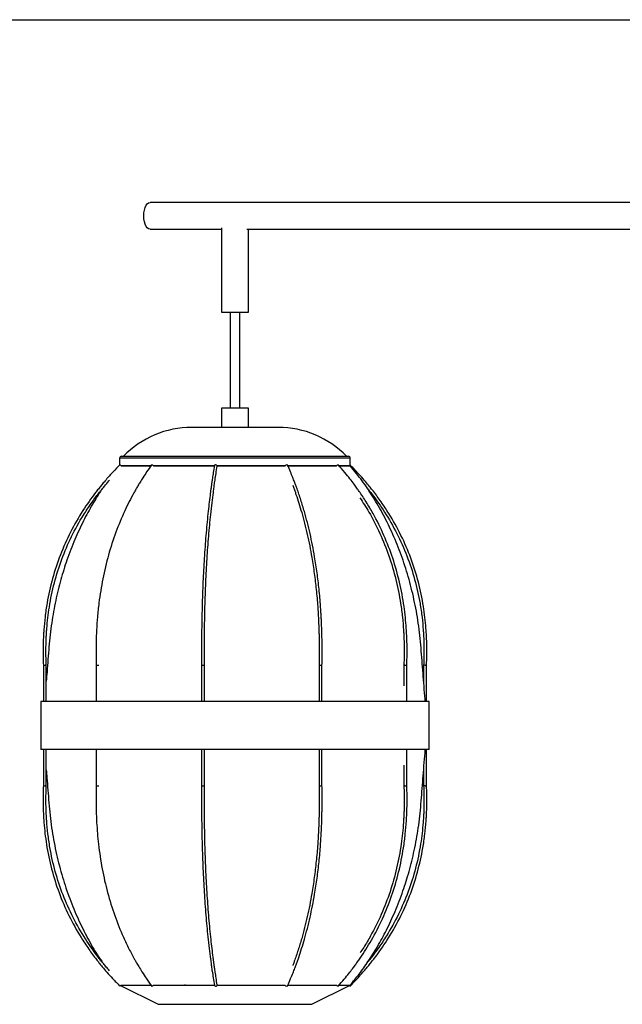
# Paper-space layout '_Derecha' of a CAD drawing. Header units: millimetres. Extents: x -1476 to -376, y 140 to 1720.
# Tile 2 of 4: x -1003 to -689, y 140 to 652. Entities that reach past the tile are written whole.
import ezdxf

# ---------------------------------------------------------------- set-up
doc = ezdxf.new("R2010")
doc.units = ezdxf.units.MM

psp = doc.layouts.new('_Derecha')

# ---------------------------------------------------------------- linework, layer by layer
at = {"color": 7, "linetype": 'Continuous', "lineweight": 25}
for p, q in [((-1218.98, 651.7), (-632.92, 651.7)), ((-632.92, 556.7), (-935.13, 556.7)), ((-897.96, 543.52), (-897.96, 499.7)), ((-935.13, 542.7), (-897.96, 542.7)), ((-884.78, 542.7), (-500.4, 542.7)), ((-883.96, 499.7), (-883.96, 542.7)), ((-897.96, 499.7), (-883.96, 499.7)), ((-893.46, 499.7), (-893.46, 449.7)), ((-888.46, 449.7), (-888.46, 499.7)), ((-897.96, 449.7), (-897.96, 439.7)), ((-883.96, 449.7), (-897.96, 449.7)), ((-883.96, 439.7), (-883.96, 449.7)), ((-868.45, 439.7), (-913.47, 439.7)), ((-950.96, 423.7), (-950.96, 420.11)), ((-949.96, 424.7), (-831.96, 424.7)), ((-837.3, 420.23), (-837.22, 420.2)), ((-830.96, 419.7), (-830.96, 423.7)), ((-934.82, 419.7), (-950.42, 419.7)), ((-901.72, 419.7), (-933.28, 419.7)), ((-864.81, 419.7), (-900.19, 419.7)), ((-881.73, 419.7), (-881.73, 419.56)), ((-838.12, 419.7), (-863.58, 419.7)), ((-830.96, 419.7), (-836.77, 419.7)), ((-990.63, 316.05), (-990.63, 297.2)), ((-989.13, 297.2), (-989.13, 316.14)), ((-963.12, 316.06), (-963.12, 297.2)), ((-908.33, 316.07), (-908.33, 297.2)), ((-906.83, 297.2), (-906.83, 316.07)), ((-847.2, 316.08), (-847.2, 297.2)), ((-845.7, 297.2), (-845.7, 316.06)), ((-803.06, 316.08), (-803.06, 305.34)), ((-801.56, 297.2), (-801.56, 316.05)), ((-792.79, 316.14), (-792.79, 307.75)), ((-791.29, 297.2), (-791.29, 316.05)), ((-991.96, 297.2), (-991.96, 272.2)), ((-789.96, 297.2), (-991.96, 297.2)), ((-789.96, 272.2), (-789.96, 297.2)), ((-789.96, 272.2), (-991.96, 272.2)), ((-990.63, 272.2), (-990.63, 253.35)), ((-989.13, 253.26), (-989.13, 272.2)), ((-963.12, 272.2), (-963.12, 253.34)), ((-908.33, 272.2), (-908.33, 253.34)), ((-906.83, 253.33), (-906.83, 272.2)), ((-847.2, 272.2), (-847.2, 253.33)), ((-845.7, 253.34), (-845.7, 272.2)), ((-801.56, 253.35), (-801.56, 272.2)), ((-791.29, 253.35), (-791.29, 272.2)), ((-803.06, 264.06), (-803.06, 253.32)), ((-792.79, 261.65), (-792.79, 253.26)), ((-950.46, 149.45), (-930.96, 139.7)), ((-881.73, 149.7), (-881.73, 149.84)), ((-850.96, 139.7), (-830.96, 149.7)), ((-837.3, 149.17), (-837.22, 149.2))]:
    psp.add_line(p, q, dxfattribs=at)
at = {"color": 8, "linetype": 'Continuous', "lineweight": 25}
psp.add_line((-830.96, 423.7), (-950.96, 423.7), dxfattribs=at)
at = {"color": 7, "linetype": 'Continuous', "lineweight": 25, "flags": 128}
for points in [[(-935.13, 542.7), (-935.86, 542.88), (-936.56, 543.39), (-937.18, 544.23), (-937.7, 545.34), (-938.09, 546.66), (-938.33, 548.14), (-938.41, 549.7), (-938.33, 551.26), (-938.09, 552.74), (-937.7, 554.06), (-937.18, 555.17), (-936.56, 556.01), (-935.86, 556.52), (-935.13, 556.7)], [(-934.41, 420.14), (-934.35, 420.19), (-934.18, 420.23)], [(-916.99, 419.39), (-916.96, 419.5), (-917, 419.7)], [(-934.41, 149.26), (-934.35, 149.21), (-934.18, 149.17)], [(-916.99, 150.01), (-916.96, 149.9), (-917, 149.7)], [(-901.02, 149.17), (-900.73, 149.21), (-900.47, 149.32), (-900.28, 149.5), (-900.19, 149.7), (-900.19, 149.7)]]:
    psp.add_lwpolyline(points, dxfattribs=at)
at = {"color": 7, "linetype": 'Continuous', "lineweight": 25}
for centre, radius, start, end in [((-913.47, 390.22), 49.48, 90, 135.8254), ((-868.45, 390.22), 49.48, 44.1746, 90), ((-949.96, 423.7), 1, 90, 180), ((-952.16, 418), 2.59, 40.8707, 59.2198), ((-934.32, 418.97), 1.27, 35.2267, 83.8687), ((-901.11, 419.65), 0.592, 81.3574, 161.3471), ((-900.95, 419.43), 0.802, 19.4821, 95.1442), ((-864.02, 419.19), 1.04, 89.897, 150.7805), ((-863.96, 419.79), 0.447, 29.781, 97.5826), ((-836.95, 418.79), 1.48, 103.8674, 142.2058), ((-831.96, 423.7), 1, 360, 90), ((-952.16, 151.4), 2.59, 300.7793, 319.1237), ((-934.32, 150.43), 1.27, 276.1317, 324.7535), ((-901.11, 149.75), 0.592, 198.6529, 278.6426), ((-864.04, 150.18), 1.01, 208.1193, 271.1652), ((-863.96, 149.61), 0.447, 262.4174, 330.2191), ((-836.93, 150.64), 1.51, 218.1843, 255.7197), ((-830.43, 150.44), 1.43, 223.6575, 242.5305), ((-831.9, 148.86), 0.874, 20.5986, 48.6223)]:
    psp.add_arc(centre, radius, start, end, dxfattribs=at)
for points, knots in [([(-950.84, 420.23), (-952, 419.04), (-954.11, 416.88), (-956.83, 413.87), (-958.91, 411.47), (-960.57, 409.47), (-962.05, 407.64), (-965.35, 403.41), (-970.48, 396.12), (-976.7, 385.32), (-982.01, 373.46), (-986.09, 361.11), (-988.5, 350.28), (-989.8, 341.32), (-990.31, 335.95), (-990.56, 332.07), (-990.7, 329.25), (-990.8, 325.59), (-990.81, 321.02), (-990.69, 317.67), (-990.62, 315.83)], [0, 0, 0, 0, 0.043513, 0.078739, 0.10593, 0.126529, 0.146738, 0.167372, 0.266453, 0.37907, 0.49168, 0.604289, 0.716906, 0.779993, 0.839464, 0.857092, 0.881125, 0.912819, 0.952371, 1, 1, 1, 1]), ([(-934.41, 420.14), (-935.25, 418.94), (-936.77, 416.79), (-938.74, 413.78), (-940.24, 411.37), (-941.44, 409.37), (-942.51, 407.54), (-944.88, 403.31), (-948.59, 396.03), (-953.07, 385.24), (-956.9, 373.39), (-959.84, 361.06), (-961.58, 350.24), (-962.52, 341.3), (-962.89, 335.93), (-963.07, 332.06), (-963.17, 329.24), (-963.24, 325.59), (-963.25, 321.02), (-963.16, 317.67), (-963.11, 315.84)], [0, 0, 0, 0, 0.043531, 0.078769, 0.10597, 0.126575, 0.146789, 0.167427, 0.266522, 0.379145, 0.491748, 0.604342, 0.716939, 0.780015, 0.839474, 0.8571, 0.881131, 0.912817, 0.95236, 1, 1, 1, 1]), ([(-845.7, 315.85), (-845.67, 317.56), (-845.62, 320.67), (-845.62, 324.87), (-845.65, 328.21), (-845.7, 331.01), (-845.77, 333.61), (-845.86, 336.35), (-845.98, 339), (-846.11, 341.55), (-846.25, 344.06), (-846.57, 348.77), (-847.16, 355.54), (-848.19, 364.11), (-849.68, 373.82), (-851.81, 384.55), (-854.31, 394.32), (-856.66, 402.01), (-858.19, 406.49), (-859.3, 409.56), (-860.04, 411.51), (-860.96, 413.86), (-862.15, 416.78), (-863.06, 418.86), (-863.57, 420.01)], [0, 0, 0, 0, 0.044597, 0.080997, 0.109445, 0.131642, 0.154084, 0.177485, 0.203077, 0.223511, 0.244322, 0.269096, 0.34766, 0.424038, 0.500414, 0.61496, 0.729529, 0.793719, 0.857347, 0.876664, 0.896916, 0.923787, 0.958071, 1, 1, 1, 1]), ([(-801.57, 315.84), (-801.51, 317.81), (-801.4, 321.3), (-801.42, 325.88), (-801.51, 329.41), (-801.64, 332.37), (-801.98, 338.04), (-802.92, 347.07), (-805.2, 359.3), (-808.69, 371.7), (-813.3, 383.64), (-818.13, 393.32), (-822.6, 400.85), (-825.46, 405.17), (-827.6, 408.21), (-829.18, 410.37), (-831.29, 413.13), (-834, 416.51), (-836.08, 418.9), (-837.22, 420.2)], [0, 0, 0, 0, 0.051273, 0.090834, 0.119088, 0.143164, 0.167846, 0.266921, 0.379555, 0.492184, 0.604816, 0.717458, 0.780561, 0.840214, 0.857732, 0.881512, 0.913001, 0.952403, 1, 1, 1, 1]), ([(-791.3, 315.83), (-791.23, 317.81), (-791.1, 321.3), (-791.13, 325.88), (-791.23, 329.41), (-791.38, 332.37), (-791.76, 338.05), (-792.81, 347.09), (-795.35, 359.32), (-799.25, 371.73), (-804.39, 383.66), (-809.79, 393.35), (-814.77, 400.87), (-817.96, 405.2), (-820.35, 408.24), (-822.11, 410.4), (-824.46, 413.16), (-827.49, 416.54), (-829.81, 418.92), (-831.08, 420.23)], [0, 0, 0, 0, 0.051275, 0.090843, 0.119099, 0.143179, 0.167865, 0.26695, 0.379591, 0.492223, 0.604852, 0.717487, 0.780585, 0.840235, 0.85775, 0.881527, 0.913011, 0.952408, 1, 1, 1, 1]), ([(-950.2, 419.7), (-949.87, 419.7), (-949.12, 419.7), (-946.76, 419.7), (-943.36, 419.7), (-939.36, 419.7), (-936.16, 419.7), (-934.72, 419.7)], [0, 0, 0, 0, 0.169587, 0.386885, 0.604195, 0.821469, 1, 1, 1, 1]), ([(-933.28, 419.7), (-931.55, 419.7), (-927.91, 419.7), (-921.55, 419.7), (-914.53, 419.7), (-907.81, 419.7), (-903.38, 419.7), (-901.52, 419.7)], [0, 0, 0, 0, 0.196652, 0.412534, 0.628438, 0.844356, 1, 1, 1, 1]), ([(-901.67, 419.84), (-901.86, 418.65), (-902.22, 416.5), (-902.67, 413.5), (-903.02, 411.1), (-903.3, 409.11), (-903.55, 407.28), (-904.1, 403.07), (-904.96, 395.81), (-906, 385.05), (-906.89, 373.24), (-907.57, 360.95), (-907.97, 350.16), (-908.19, 341.24), (-908.28, 335.9), (-908.32, 332.03), (-908.34, 329.23), (-908.36, 325.58), (-908.36, 321.02), (-908.34, 317.69), (-908.33, 315.86)], [0, 0, 0, 0, 0.043525, 0.07876, 0.105962, 0.126566, 0.146774, 0.167407, 0.266488, 0.379107, 0.491715, 0.604318, 0.716921, 0.779998, 0.839446, 0.857077, 0.881117, 0.912797, 0.952331, 1, 1, 1, 1]), ([(-906.83, 315.87), (-906.84, 317.54), (-906.86, 320.56), (-906.86, 324.63), (-906.85, 327.82), (-906.83, 330.43), (-906.81, 332.77), (-906.75, 338.11), (-906.58, 346.93), (-906.15, 359.08), (-905.5, 371.41), (-904.65, 383.26), (-903.75, 392.88), (-902.91, 400.35), (-902.38, 404.65), (-901.98, 407.66), (-901.69, 409.81), (-901.3, 412.55), (-900.79, 415.9), (-900.41, 418.27), (-900.19, 419.57)], [0, 0, 0, 0, 0.043632, 0.079013, 0.106421, 0.127136, 0.14733, 0.167945, 0.267036, 0.37967, 0.492287, 0.604894, 0.717506, 0.78059, 0.840218, 0.857733, 0.881516, 0.913003, 0.952402, 1, 1, 1, 1]), ([(-900.2, 419.7), (-899.93, 419.7), (-897.09, 419.7), (-891.54, 419.7), (-883.7, 419.7), (-875.98, 419.7), (-869.65, 419.7), (-866.11, 419.7), (-864.91, 419.7)], [0, 0, 0, 0, 0.023015, 0.239449, 0.455896, 0.672308, 0.888741, 1, 1, 1, 1]), ([(-863.63, 419.7), (-862.91, 419.7), (-859.81, 419.7), (-854.83, 419.7), (-848.82, 419.7), (-843.63, 419.7), (-840.03, 419.7), (-838.5, 419.7), (-838.11, 419.7)], [0, 0, 0, 0, 0.065642, 0.281194, 0.496768, 0.712355, 0.927907, 1, 1, 1, 1]), ([(-836.78, 419.7), (-836.43, 419.7), (-834.87, 419.7), (-833.02, 419.7), (-831.44, 419.7), (-830.82, 419.7), (-830.98, 419.7), (-831, 419.7)], [0, 0, 0, 0, 0.0861285, 0.383144, 0.6801107, 0.9771077, 1, 1, 1, 1]), ([(-791.95, 297.2), (-791.98, 297.6), (-792.37, 302.47), (-793.13, 311.74), (-794.09, 324.92), (-795.39, 337.78), (-797.67, 350.17), (-800.66, 362.04), (-804.34, 373.33), (-808.64, 383.99), (-813.49, 393.99), (-818.84, 403.28), (-824.59, 411.88), (-828.86, 417.13), (-830.96, 419.7)], [0, 0, 0, 0, 0.009127, 0.11193, 0.212775, 0.311407, 0.40746, 0.5008, 0.591318, 0.67893, 0.76359, 0.845292, 0.924069, 1, 1, 1, 1]), ([(-989.12, 315.9), (-989.18, 317.56), (-989.3, 320.57), (-989.3, 324.62), (-989.24, 327.79), (-989.14, 330.39), (-989.02, 332.73), (-988.65, 338.04), (-987.63, 346.83), (-985.12, 358.92), (-981.26, 371.2), (-976.18, 383), (-970.85, 392.58), (-965.92, 400.02), (-962.76, 404.3), (-960.4, 407.31), (-958.65, 409.44), (-957.19, 411.19), (-956.27, 412.21), (-956.15, 412.34)], [0, 0, 0, 0, 0.047585, 0.086126, 0.11598, 0.138549, 0.160546, 0.183004, 0.290959, 0.413674, 0.536377, 0.659076, 0.781783, 0.850523, 0.915487, 0.934578, 0.960505, 0.994825, 1, 1, 1, 1]), ([(-959.95, 407.83), (-960.08, 407.67), (-961.94, 405.07), (-965.27, 399.52), (-970, 390.93), (-974.46, 381.24), (-978.38, 371.05), (-981.69, 360.44), (-984.37, 349.53), (-986.5, 337.84), (-987.8, 325.4), (-988.52, 315.29), (-989, 309.35), (-989.13, 307.75)], [0, 0, 0, 0, 0.0059102, 0.0907501, 0.1834791, 0.2842958, 0.3933556, 0.493475, 0.5997376, 0.712115, 0.8305356, 0.954634, 1, 1, 1, 1]), ([(-860.92, 409.58), (-860.79, 409.25), (-860.44, 408.32), (-859.88, 406.75), (-858.38, 402.47), (-856.06, 395.1), (-853.26, 384.16), (-851.14, 373.48), (-849.66, 363.82), (-848.64, 355.27), (-848.04, 348.3), (-847.7, 343.22), (-847.52, 339.95), (-847.37, 336.51), (-847.26, 333.23), (-847.19, 330.3), (-847.14, 327.63), (-847.12, 324.42), (-847.12, 320.42), (-847.17, 317.49), (-847.2, 315.88)], [0, 0, 0, 0, 0.0128966, 0.0362309, 0.0600644, 0.174313, 0.3041713, 0.4340402, 0.5206448, 0.6072536, 0.6963816, 0.7310822, 0.7596181, 0.7942628, 0.8336225, 0.8571449, 0.8814581, 0.9129441, 0.9523604, 1, 1, 1, 1]), ([(-822.54, 408.55), (-822.53, 408.54), (-822.03, 407.93), (-821.05, 406.71), (-817.79, 402.53), (-812.71, 395.32), (-806.56, 384.64), (-801.31, 372.91), (-797.28, 360.7), (-794.89, 349.98), (-793.61, 341.13), (-793.11, 335.82), (-792.86, 331.98), (-792.72, 329.19), (-792.62, 325.56), (-792.61, 321.04), (-792.73, 317.72), (-792.8, 315.9)], [0, 0, 0, 0, 0.000578, 0.023695, 0.047297, 0.160647, 0.289486, 0.418316, 0.547145, 0.675984, 0.748161, 0.816177, 0.836362, 0.863887, 0.900128, 0.945357, 1, 1, 1, 1]), ([(-825.97, 403.08), (-824.38, 400.64), (-820.54, 394.75), (-815.42, 384.66), (-810.7, 372.94), (-807.09, 360.72), (-804.95, 350), (-803.8, 341.14), (-803.34, 335.82), (-803.12, 331.98), (-803, 329.19), (-802.91, 325.57), (-802.9, 321.04), (-803.01, 317.72), (-803.07, 315.9)], [0, 0, 0, 0, 0.097826, 0.236294, 0.374756, 0.513223, 0.651708, 0.729292, 0.802408, 0.824104, 0.853689, 0.892647, 0.941268, 1, 1, 1, 1]), ([(-990.62, 316.05), (-990.62, 316.05), (-990.61, 316.05), (-990.49, 316.05), (-990.31, 316.06), (-990.07, 316.06), (-989.88, 316.07), (-989.78, 316.07), (-989.77, 316.07)], [0, 0, 0, 0, 0.161606, 0.360723, 0.559855, 0.759077, 0.979608, 1, 1, 1, 1]), ([(-989.13, 316.08), (-989.13, 316.08), (-989.12, 316.08), (-989.16, 316.08), (-989.28, 316.08), (-989.48, 316.07), (-989.66, 316.07), (-989.76, 316.07), (-989.77, 316.07)], [0, 0, 0, 0, 0.019047, 0.252022, 0.485013, 0.718111, 0.97614, 1, 1, 1, 1]), ([(-963.11, 316.06), (-963.11, 316.06), (-963.1, 316.05), (-963, 316.05), (-962.83, 316.05), (-962.6, 316.05), (-962.34, 316.06), (-962.08, 316.06), (-961.92, 316.07), (-961.85, 316.07), (-961.84, 316.07)], [0, 0, 0, 0, 0.108794, 0.252328, 0.395831, 0.539321, 0.68282, 0.826385, 0.985305, 1, 1, 1, 1]), ([(-908.32, 316.07), (-908.32, 316.06), (-908.32, 316.06), (-908.23, 316.06), (-908.07, 316.05), (-907.85, 316.05), (-907.59, 316.05), (-907.34, 316.05), (-907.11, 316.06), (-906.93, 316.06), (-906.86, 316.07), (-906.84, 316.07), (-906.84, 316.07)], [0, 0, 0, 0, 0.064412, 0.178417, 0.292407, 0.406369, 0.520307, 0.634233, 0.748168, 0.862154, 0.988332, 1, 1, 1, 1]), ([(-906.84, 316.07), (-906.84, 316.07), (-906.83, 316.07), (-906.84, 316.07), (-906.84, 316.07)], [0, 0, 0, 0, 0.792844, 1, 1, 1, 1]), ([(-847.12, 316.07), (-847.12, 316.07), (-847.16, 316.07), (-847.2, 316.07), (-847.19, 316.08), (-847.19, 316.08)], [0, 0, 0, 0, 0.0703292, 0.7575137, 1, 1, 1, 1]), ([(-847.12, 316.07), (-847.11, 316.07), (-847.07, 316.07), (-846.96, 316.06), (-846.74, 316.06), (-846.49, 316.05), (-846.24, 316.05), (-846.01, 316.05), (-845.83, 316.05), (-845.71, 316.06), (-845.71, 316.06), (-845.7, 316.06)], [0, 0, 0, 0, 0.012998, 0.14, 0.267002, 0.393988, 0.520943, 0.647871, 0.774787, 0.901711, 1, 1, 1, 1]), ([(-802.66, 316.07), (-802.67, 316.07), (-802.75, 316.07), (-802.89, 316.07), (-803.02, 316.08), (-803.07, 316.08), (-803.06, 316.08), (-803.06, 316.08)], [0, 0, 0, 0, 0.031228, 0.336355, 0.641483, 0.946573, 1, 1, 1, 1]), ([(-802.66, 316.07), (-802.65, 316.07), (-802.57, 316.07), (-802.4, 316.06), (-802.14, 316.06), (-801.9, 316.05), (-801.71, 316.05), (-801.59, 316.05), (-801.57, 316.05), (-801.57, 316.05)], [0, 0, 0, 0, 0.016942, 0.18248, 0.34802, 0.513538, 0.679016, 0.844458, 1, 1, 1, 1]), ([(-791.93, 316.07), (-791.94, 316.07), (-792.03, 316.07), (-792.21, 316.07), (-792.45, 316.08), (-792.64, 316.08), (-792.76, 316.09), (-792.78, 316.08), (-792.79, 316.08)], [0, 0, 0, 0, 0.020389, 0.219608, 0.418829, 0.618024, 0.817171, 1, 1, 1, 1]), ([(-791.93, 316.07), (-791.92, 316.07), (-791.83, 316.07), (-791.66, 316.06), (-791.46, 316.06), (-791.34, 316.05), (-791.28, 316.05), (-791.3, 316.05), (-791.3, 316.05)], [0, 0, 0, 0, 0.023855, 0.256945, 0.490036, 0.723097, 0.956102, 1, 1, 1, 1]), ([(-830.96, 149.7), (-829.4, 151.6), (-826.11, 155.59), (-821.39, 162.25), (-816.61, 169.85), (-811.93, 178.48), (-807.46, 188.16), (-803.54, 198.36), (-800.23, 208.96), (-797.55, 219.87), (-795.42, 231.56), (-794.12, 244), (-793.18, 257.06), (-792.4, 266.52), (-792, 271.63), (-791.95, 272.2)], [0, 0, 0, 0, 0.056185, 0.118362, 0.186715, 0.261424, 0.342648, 0.430514, 0.511177, 0.59679, 0.687329, 0.782736, 0.882719, 0.987017, 1, 1, 1, 1]), ([(-989.13, 261.65), (-989.02, 260.29), (-988.56, 254.54), (-987.83, 244.48), (-986.53, 231.62), (-984.25, 219.23), (-981.26, 207.36), (-977.58, 196.07), (-973.29, 185.4), (-968.41, 175.43), (-963.81, 167.24), (-960.58, 162.58), (-959.38, 160.85)], [0, 0, 0, 0, 0.0383876, 0.16248, 0.2838508, 0.4020469, 0.5169054, 0.6282899, 0.7360996, 0.8402771, 0.9408136, 1, 1, 1, 1]), ([(-990.62, 253.57), (-990.69, 251.59), (-990.82, 248.1), (-990.79, 243.52), (-990.69, 239.99), (-990.54, 237.03), (-990.16, 231.35), (-989.11, 222.31), (-986.57, 210.08), (-982.67, 197.68), (-977.53, 185.74), (-972.13, 176.06), (-967.15, 168.53), (-963.96, 164.2), (-961.57, 161.16), (-959.81, 159), (-957.46, 156.24), (-954.43, 152.86), (-952.11, 150.48), (-950.84, 149.17)], [0, 0, 0, 0, 0.051275, 0.090843, 0.119099, 0.143179, 0.167865, 0.26695, 0.379591, 0.492223, 0.604852, 0.717487, 0.780585, 0.840235, 0.85775, 0.881527, 0.913011, 0.952408, 1, 1, 1, 1]), ([(-990.62, 253.35), (-990.62, 253.35), (-990.61, 253.35), (-990.49, 253.35), (-990.31, 253.34), (-990.07, 253.34), (-989.88, 253.34), (-989.78, 253.33), (-989.77, 253.33)], [0, 0, 0, 0, 0.16161, 0.3607267, 0.5598572, 0.7590786, 0.9796078, 1, 1, 1, 1]), ([(-989.13, 253.32), (-989.13, 253.32), (-989.12, 253.32), (-989.16, 253.32), (-989.28, 253.32), (-989.48, 253.33), (-989.66, 253.33), (-989.76, 253.33), (-989.77, 253.33)], [0, 0, 0, 0, 0.019044, 0.25202, 0.485012, 0.71811, 0.97614, 1, 1, 1, 1]), ([(-956.15, 157.06), (-956.74, 157.73), (-957.85, 159), (-959.41, 160.88), (-960.87, 162.69), (-964.13, 166.87), (-969.21, 174.08), (-975.36, 184.76), (-980.61, 196.49), (-984.64, 208.7), (-987.03, 219.42), (-988.31, 228.27), (-988.82, 233.58), (-989.06, 237.42), (-989.2, 240.21), (-989.3, 243.84), (-989.31, 248.36), (-989.19, 251.68), (-989.12, 253.5)], [0, 0, 0, 0, 0.0258483, 0.0482998, 0.0703128, 0.0927883, 0.2007255, 0.3234122, 0.4460907, 0.5687682, 0.6914556, 0.7601861, 0.8249541, 0.8441753, 0.8703862, 0.9048968, 0.9479666, 1, 1, 1, 1]), ([(-963.11, 253.56), (-963.16, 251.88), (-963.24, 248.85), (-963.24, 244.77), (-963.2, 241.56), (-963.13, 238.94), (-963.03, 236.58), (-962.77, 231.22), (-962.02, 222.35), (-960.19, 210.14), (-957.38, 197.74), (-953.67, 185.82), (-949.78, 176.14), (-946.19, 168.62), (-943.89, 164.29), (-942.16, 161.26), (-940.89, 159.09), (-939.19, 156.33), (-937.01, 152.96), (-935.33, 150.57), (-934.41, 149.26)], [0, 0, 0, 0, 0.043563, 0.078938, 0.106343, 0.127054, 0.147243, 0.167852, 0.26692, 0.379541, 0.492157, 0.604777, 0.717415, 0.780521, 0.840179, 0.857699, 0.881484, 0.912978, 0.952389, 1, 1, 1, 1]), ([(-963.11, 253.34), (-963.11, 253.35), (-963.1, 253.35), (-963, 253.35), (-962.83, 253.35), (-962.6, 253.35), (-962.34, 253.34), (-962.08, 253.34), (-961.92, 253.34), (-961.85, 253.33), (-961.84, 253.33)], [0, 0, 0, 0, 0.1086979, 0.2522476, 0.3957661, 0.539271, 0.6827858, 0.8263662, 0.9853032, 1, 1, 1, 1]), ([(-908.33, 253.54), (-908.34, 251.87), (-908.36, 248.85), (-908.36, 244.77), (-908.35, 241.58), (-908.33, 238.96), (-908.31, 236.61), (-908.25, 231.27), (-908.08, 222.42), (-907.65, 210.24), (-907, 197.89), (-906.14, 186), (-905.24, 176.36), (-904.4, 168.86), (-903.87, 164.55), (-903.47, 161.52), (-903.17, 159.36), (-902.78, 156.61), (-902.27, 153.24), (-901.88, 150.87), (-901.67, 149.57)], [0, 0, 0, 0, 0.04359, 0.0789595, 0.1063626, 0.1270735, 0.14726, 0.1678684, 0.2669364, 0.379562, 0.4921852, 0.6048105, 0.7174459, 0.7805446, 0.8401865, 0.8577059, 0.8814938, 0.9129874, 0.9523941, 1, 1, 1, 1]), ([(-908.32, 253.34), (-908.32, 253.34), (-908.32, 253.34), (-908.23, 253.34), (-908.07, 253.35), (-907.85, 253.35), (-907.59, 253.35), (-907.34, 253.35), (-907.11, 253.34), (-906.93, 253.34), (-906.86, 253.34), (-906.84, 253.33), (-906.84, 253.33)], [0, 0, 0, 0, 0.064292, 0.178311, 0.292316, 0.406293, 0.520245, 0.634186, 0.748135, 0.862137, 0.988331, 1, 1, 1, 1]), ([(-900.19, 149.84), (-900.39, 151.02), (-900.74, 153.16), (-901.19, 156.15), (-901.54, 158.53), (-901.82, 160.52), (-902.06, 162.34), (-902.61, 166.53), (-903.47, 173.77), (-904.51, 184.49), (-905.39, 196.27), (-906.07, 208.53), (-906.48, 219.3), (-906.69, 228.19), (-906.78, 233.53), (-906.82, 237.38), (-906.84, 240.19), (-906.86, 243.83), (-906.86, 248.37), (-906.84, 251.7), (-906.83, 253.53)], [0, 0, 0, 0, 0.0435177, 0.078746, 0.1059428, 0.1265424, 0.146746, 0.1673739, 0.2664322, 0.3790266, 0.4916159, 0.6042096, 0.7168193, 0.7799073, 0.8393714, 0.8570084, 0.8810561, 0.9127418, 0.9522866, 1, 1, 1, 1]), ([(-906.84, 253.33), (-906.84, 253.33), (-906.83, 253.33), (-906.84, 253.33), (-906.84, 253.33)], [0, 0, 0, 0, 0.792844, 1, 1, 1, 1]), ([(-863.57, 149.39), (-863.04, 150.6), (-862.08, 152.79), (-860.84, 155.83), (-859.9, 158.25), (-859.14, 160.27), (-858.47, 162.14), (-856.97, 166.44), (-854.63, 173.86), (-851.81, 184.85), (-849.68, 195.58), (-848.19, 205.29), (-847.16, 213.86), (-846.55, 220.86), (-846.21, 225.97), (-846.03, 229.27), (-845.87, 232.73), (-845.76, 236.03), (-845.69, 239), (-845.64, 241.7), (-845.62, 244.93), (-845.62, 248.97), (-845.67, 251.93), (-845.7, 253.55)], [0, 0, 0, 0, 0.0442223, 0.0798623, 0.107188, 0.1279846, 0.1485854, 0.1696245, 0.2704599, 0.3850308, 0.4995783, 0.5759559, 0.6523354, 0.7309002, 0.7617455, 0.7870159, 0.8174669, 0.8524238, 0.8733493, 0.8948736, 0.9227545, 0.9577276, 1, 1, 1, 1]), ([(-847.2, 253.52), (-847.17, 251.82), (-847.12, 248.75), (-847.12, 244.59), (-847.15, 241.28), (-847.2, 238.5), (-847.27, 235.93), (-847.37, 232.93), (-847.5, 229.79), (-847.69, 226.32), (-848.03, 221.15), (-848.64, 214.13), (-849.66, 205.59), (-851.14, 195.92), (-853.26, 185.24), (-855.75, 175.52), (-858.07, 167.88), (-859.6, 163.42), (-860.56, 160.77), (-860.85, 160.01), (-860.92, 159.81)], [0, 0, 0, 0, 0.050252, 0.091276, 0.123414, 0.148445, 0.173673, 0.199992, 0.237455, 0.267409, 0.303574, 0.39269, 0.479286, 0.565878, 0.695728, 0.825568, 0.898292, 0.970365, 0.992241, 1, 1, 1, 1]), ([(-847.12, 253.33), (-847.12, 253.33), (-847.16, 253.33), (-847.2, 253.33), (-847.19, 253.33), (-847.19, 253.32)], [0, 0, 0, 0, 0.070303, 0.757237, 1, 1, 1, 1]), ([(-847.12, 253.33), (-847.11, 253.33), (-847.07, 253.33), (-846.96, 253.34), (-846.74, 253.34), (-846.49, 253.35), (-846.24, 253.35), (-846.01, 253.35), (-845.83, 253.35), (-845.71, 253.34), (-845.71, 253.34), (-845.7, 253.34)], [0, 0, 0, 0, 0.012999, 0.14001, 0.267021, 0.394017, 0.520981, 0.647918, 0.774842, 0.901776, 1, 1, 1, 1]), ([(-837.22, 149.2), (-836.18, 150.39), (-834.29, 152.55), (-831.85, 155.56), (-829.99, 157.96), (-828.49, 159.96), (-827.17, 161.79), (-824.22, 166.02), (-819.62, 173.31), (-814.04, 184.11), (-809.28, 195.96), (-805.63, 208.31), (-803.47, 219.14), (-802.31, 228.09), (-801.85, 233.45), (-801.63, 237.33), (-801.5, 240.15), (-801.41, 243.81), (-801.4, 248.38), (-801.51, 251.73), (-801.57, 253.56)], [0, 0, 0, 0, 0.043518, 0.078748, 0.105944, 0.126545, 0.146756, 0.167391, 0.266479, 0.379104, 0.491718, 0.604326, 0.716936, 0.780017, 0.839479, 0.857106, 0.881138, 0.912827, 0.952372, 1, 1, 1, 1]), ([(-831.08, 149.17), (-829.92, 150.36), (-827.81, 152.52), (-825.09, 155.53), (-823.01, 157.93), (-821.35, 159.93), (-819.87, 161.77), (-816.57, 165.99), (-811.44, 173.28), (-805.22, 184.08), (-799.91, 195.94), (-795.83, 208.29), (-793.42, 219.12), (-792.12, 228.08), (-791.61, 233.45), (-791.36, 237.33), (-791.22, 240.15), (-791.13, 243.81), (-791.11, 248.38), (-791.23, 251.74), (-791.3, 253.57)], [0, 0, 0, 0, 0.043513, 0.078739, 0.10593, 0.126529, 0.146738, 0.167372, 0.266453, 0.37907, 0.49168, 0.604289, 0.716906, 0.779993, 0.839464, 0.857092, 0.881125, 0.912819, 0.952371, 1, 1, 1, 1]), ([(-803.07, 253.5), (-803.01, 251.84), (-802.91, 248.83), (-802.91, 244.78), (-802.96, 241.6), (-803.05, 239), (-803.16, 236.67), (-803.49, 231.35), (-804.41, 222.56), (-806.66, 210.46), (-810.12, 198.18), (-814.67, 186.37), (-819.47, 176.81), (-823.31, 170.22), (-825.24, 167.36), (-825.87, 166.41)], [0, 0, 0, 0, 0.0537878, 0.0973573, 0.1311064, 0.1566185, 0.1814864, 0.2068743, 0.3289104, 0.4676252, 0.6063196, 0.7450039, 0.8836923, 0.9613838, 1, 1, 1, 1]), ([(-792.8, 253.5), (-792.74, 251.84), (-792.62, 248.83), (-792.62, 244.78), (-792.68, 241.61), (-792.78, 239.01), (-792.9, 236.67), (-793.27, 231.36), (-794.29, 222.57), (-796.8, 210.48), (-800.66, 198.2), (-805.74, 186.4), (-811.08, 176.82), (-816, 169.38), (-819.16, 165.1), (-821.15, 162.56), (-821.77, 161.81), (-821.97, 161.57)], [0, 0, 0, 0, 0.050437, 0.091287, 0.122931, 0.146851, 0.170167, 0.193971, 0.308396, 0.438464, 0.568521, 0.698573, 0.828633, 0.901492, 0.97035, 0.990585, 1, 1, 1, 1]), ([(-802.66, 253.33), (-802.67, 253.33), (-802.75, 253.33), (-802.89, 253.33), (-803.02, 253.32), (-803.07, 253.32), (-803.06, 253.32), (-803.06, 253.32)], [0, 0, 0, 0, 0.031232, 0.336394, 0.641559, 0.946685, 1, 1, 1, 1]), ([(-802.66, 253.33), (-802.65, 253.33), (-802.57, 253.33), (-802.4, 253.34), (-802.14, 253.34), (-801.9, 253.35), (-801.71, 253.35), (-801.59, 253.35), (-801.57, 253.35), (-801.57, 253.35)], [0, 0, 0, 0, 0.016943, 0.182492, 0.348041, 0.513569, 0.679058, 0.84451, 1, 1, 1, 1]), ([(-791.93, 253.33), (-791.94, 253.33), (-792.03, 253.33), (-792.21, 253.33), (-792.45, 253.32), (-792.64, 253.32), (-792.76, 253.32), (-792.78, 253.32), (-792.79, 253.32)], [0, 0, 0, 0, 0.020389, 0.219609, 0.41883, 0.618026, 0.817173, 1, 1, 1, 1]), ([(-791.93, 253.33), (-791.92, 253.33), (-791.83, 253.33), (-791.66, 253.34), (-791.46, 253.34), (-791.34, 253.35), (-791.28, 253.35), (-791.3, 253.35), (-791.3, 253.35)], [0, 0, 0, 0, 0.023855, 0.256943, 0.490033, 0.723093, 0.956096, 1, 1, 1, 1]), ([(-950.2, 149.7), (-949.87, 149.7), (-949.12, 149.7), (-946.76, 149.7), (-943.36, 149.7), (-939.36, 149.7), (-936.16, 149.7), (-934.72, 149.7)], [0, 0, 0, 0, 0.169592, 0.386876, 0.604159, 0.821443, 1, 1, 1, 1]), ([(-950.09, 149.7), (-949.79, 149.7), (-949.06, 149.7), (-946.76, 149.7), (-943.36, 149.7), (-939.36, 149.7), (-936.16, 149.7), (-934.72, 149.7)], [0, 0, 0, 0, 0.15563, 0.37657, 0.597522, 0.818438, 1, 1, 1, 1]), ([(-933.45, 149.7), (-931.66, 149.7), (-927.97, 149.7), (-921.55, 149.7), (-914.53, 149.7), (-907.84, 149.7), (-903.44, 149.7), (-901.62, 149.7)], [0, 0, 0, 0, 0.202239, 0.417349, 0.63246, 0.84757, 1, 1, 1, 1]), ([(-933.28, 149.7), (-931.55, 149.7), (-927.91, 149.7), (-921.55, 149.7), (-914.53, 149.7), (-907.81, 149.7), (-903.38, 149.7), (-901.52, 149.7)], [0, 0, 0, 0, 0.196652, 0.412534, 0.628438, 0.844356, 1, 1, 1, 1]), ([(-900.2, 149.7), (-899.93, 149.7), (-897.09, 149.7), (-891.54, 149.7), (-883.7, 149.7), (-875.98, 149.7), (-869.65, 149.7), (-866.11, 149.7), (-864.91, 149.7)], [0, 0, 0, 0, 0.023015, 0.239449, 0.455896, 0.672308, 0.888741, 1, 1, 1, 1]), ([(-900.2, 149.7), (-899.93, 149.7), (-897.09, 149.7), (-891.54, 149.7), (-883.7, 149.7), (-875.98, 149.7), (-869.64, 149.7), (-866.1, 149.7), (-864.88, 149.7)], [0, 0, 0, 0, 0.023005, 0.239242, 0.455479, 0.671716, 0.887953, 1, 1, 1, 1]), ([(-863.63, 149.7), (-862.91, 149.7), (-859.81, 149.7), (-854.83, 149.7), (-848.82, 149.7), (-843.63, 149.7), (-840.03, 149.7), (-838.5, 149.7), (-838.11, 149.7)], [0, 0, 0, 0, 0.065642, 0.281194, 0.496768, 0.712355, 0.927907, 1, 1, 1, 1]), ([(-863.63, 149.7), (-862.91, 149.7), (-859.81, 149.7), (-854.83, 149.7), (-848.82, 149.7), (-843.63, 149.7), (-840.03, 149.7), (-838.5, 149.7), (-838.11, 149.7)], [0, 0, 0, 0, 0.065641, 0.281209, 0.496776, 0.712343, 0.92791, 1, 1, 1, 1]), ([(-836.78, 149.7), (-836.43, 149.7), (-834.87, 149.7), (-833.02, 149.7), (-831.44, 149.7), (-830.82, 149.7), (-830.98, 149.7), (-831, 149.7)], [0, 0, 0, 0, 0.0860292, 0.3830764, 0.6800747, 0.9771034, 1, 1, 1, 1]), ([(-836.78, 149.7), (-836.43, 149.7), (-834.87, 149.7), (-833.02, 149.7), (-831.44, 149.7), (-830.82, 149.7), (-830.98, 149.7), (-831, 149.7)], [0, 0, 0, 0, 0.086063, 0.3832068, 0.6803505, 0.9774942, 1, 1, 1, 1]), ([(-930.94, 139.7), (-930.89, 139.7), (-930.79, 139.7), (-929.8, 139.7), (-928.18, 139.7), (-925.89, 139.7), (-923.05, 139.7), (-920.7, 139.7), (-919.52, 139.7)], [0, 0, 0, 0, 0.156145, 0.324916, 0.493687, 0.662458, 0.831229, 1, 1, 1, 1]), ([(-919.52, 139.7), (-918.25, 139.7), (-915.72, 139.7), (-911.35, 139.7), (-906.68, 139.7), (-901.73, 139.7), (-896.59, 139.7), (-891.36, 139.7), (-886.12, 139.7), (-880.96, 139.7), (-875.98, 139.7), (-871.25, 139.7), (-866.86, 139.7), (-862.88, 139.7), (-859.38, 139.7), (-856.42, 139.7), (-854.06, 139.7), (-852.3, 139.7), (-851.29, 139.7), (-850.86, 139.7), (-850.98, 139.7), (-850.98, 139.7)], [0, 0, 0, 0, 0.055326, 0.110651, 0.165977, 0.221302, 0.276628, 0.331954, 0.387279, 0.442605, 0.497931, 0.553256, 0.608582, 0.663907, 0.719233, 0.774559, 0.829884, 0.88521, 0.940535, 0.995861, 1, 1, 1, 1])]:
    psp.add_open_spline(points, degree=3, knots=knots, dxfattribs=at)

doc.saveas('drawing.dxf')
